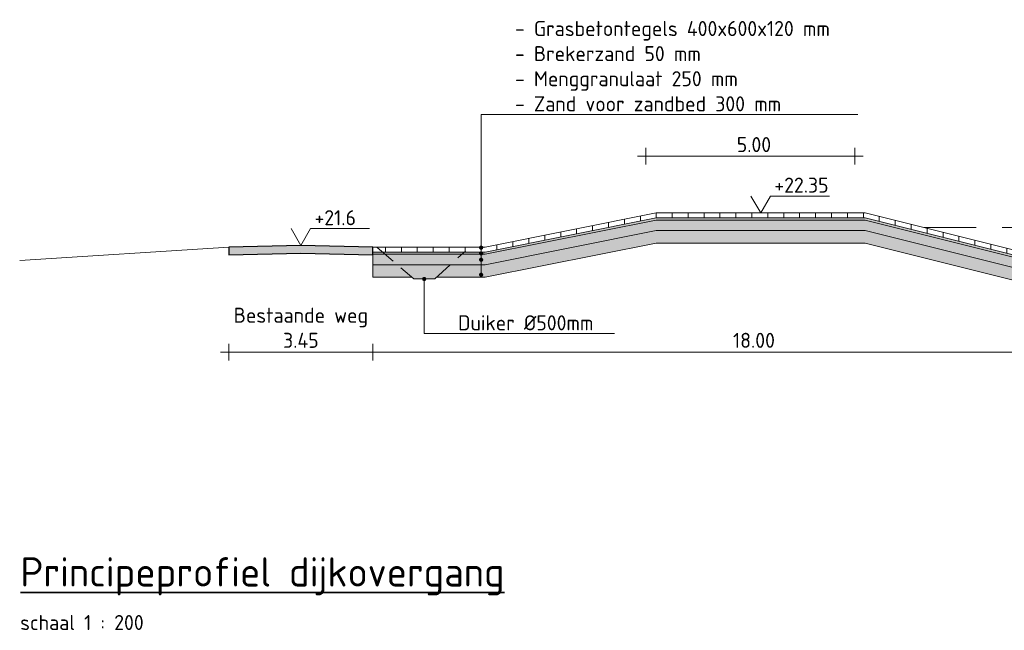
# Model space of a CAD drawing. Header units: metres. Extents: x 161377 to 162521, y 378914 to 379231.
# Tile 1 of 77: x 161387 to 161411, y 379079 to 379094. Entities that reach past the tile are written whole.
import ezdxf
from ezdxf import colors
from ezdxf.entities.mleader import LeaderData, LeaderLine
from ezdxf.math import Vec2, Vec3

# ---------------------------------------------------------------- set-up
doc = ezdxf.new("R2010")
doc.units = ezdxf.units.M
for name, pattern in [('DASHED2', [0.375, 0.25, -0.125]), ('HIDDEN', [9.525, 6.35, -3.175]), ('XX-DASHED', [2, 1, -1])]:
    doc.linetypes.add(name, pattern=pattern)
for name, color, linetype, lineweight in [('B-WE-GR-MAAIVELD-GD', 253, 'Continuous', 18), ('N-WE-VH-VERHARDING_FUNDERING_GRANULAAT_BETON-A', 250, 'Continuous', 18), ('N-WE-VH-VERHARDING_FUNDERING_ZAND-A', 250, 'Continuous', 18), ('N-XX-GW-WATERGANG-GD', 90, 'Continuous', 50), ('N_WE_OG_BREKERZAND-G', 7, 'Continuous', 13), ('N_WE_OG_GRASBETONTEGEL-G', 7, 'Continuous', 9), ('N_WE_OG_OPHOOGZAND-G', 7, 'Continuous', 13), ('N_WE_OG_PUINGRANULAAT-G', 7, 'Continuous', 13), ('X-XX-AL-AANPIJLING-T18', 10, 'Continuous', 18), ('X-XX-AL-DETAIL1-GD', 7, 'Continuous', 25), ('X-XX-AL-HULPLIJN-G', 7, 'Continuous', 18), ('X-XX-AL-HULPLIJN-O', 7, 'Continuous', 18), ('X-XX-AL-M', 7, 'Continuous', 18), ('X-XX-AL-NAP-M', 7, 'Continuous', 18), ('X-XX-AL-PROFIELBALK-G', 7, 'Continuous', 25), ('X-XX-AL-T35', 3, 'Continuous', 35)]:
    doc.layers.add(name, color=color, linetype=linetype, lineweight=lineweight)
doc.layers.add('waterspiegel', color=7, linetype='Continuous', lineweight=13, true_color=0x0544ff)
doc.styles.add('NLCS-ISO-M500-T18', font='NLCS-ISO.ttf', dxfattribs={"height": 0.9})
doc.styles.add('RH-NLCS-A', font='NLCS-ISO.ttf')
doc.dimstyles.new('RH-NLCS-IT-A$0', dxfattribs={"dimscale": 0, "dimtxt": 2.5, "dimasz": 2.5, "dimexe": 1, "dimexo": 5, "dimgap": 0.5, "dimtad": 1, "dimzin": 1, "dimdsep": 46, "dimtxsty": 'RH-NLCS-A', "dimcen": 2.5, "dimdle": 1, "dimclrd": 256, "dimclre": 8, "dimclrt": 256, "dimadec": 0, "dimazin": 0, "dimtfac": 1, "dimtmove": 0, "dimatfit": 3, "dimfxl": 1, "dimfxlon": 1, "dimlwd": -1, "dimlwe": 13, "dimarcsym": 1})

# ---------------------------------------------------------------- blocks, each defined once
blk = doc.blocks.new('Peilmaat')
blk.add_lwpolyline([(-0.162, 0.28), (0, 0), (0.162, 0.28), (1.142, 0.28)])
at = {"style": 'RH-NLCS-A'}
blk.add_attdef('NAP', (0.227, 0.337), '', height=0.25, dxfattribs=at)
blk = doc.blocks.new('_Dot')
at = {"color": 0, "linetype": 'ByBlock', "lineweight": -2}
blk.add_line((-0.5, 0), (-1, 0), dxfattribs=at)
at = {"color": 0, "linetype": 'ByBlock', "const_width": 0.5}
blk.add_lwpolyline([(-0.25, 0, 1), (0.25, 0, 1)], format="xyb", close=True, dxfattribs=at)
blk = doc.blocks.new('*D246')
at = {"layer": 'Defpoints', "color": 0, "transparency": 16777216}
for p in [(161406.969, 379090.6), (161401.969, 379089.195), (161406.969, 379089.195)]:
    blk.add_point(p, dxfattribs=at)
at = {"layer": 'X-XX-AL-M', "color": 8, "linetype": 'HIDDEN', "lineweight": 13, "transparency": 16777216}
for p, q in [((161401.969, 379090.4), (161401.969, 379090.8)), ((161406.969, 379090.4), (161406.969, 379090.8))]:
    blk.add_line(p, q, dxfattribs=at)
at = {"layer": 'X-XX-AL-M', "transparency": 16777216}
blk.add_line((161401.769, 379090.6), (161407.169, 379090.6), dxfattribs=at)
at = {"layer": 'X-XX-AL-M', "transparency": 16777216, "insert": (161404.557, 379090.88), "char_height": 0.36, "attachment_point": 5, "style": 'RH-NLCS-A'}
blk.add_mtext('5.00', dxfattribs=at)
blk = doc.blocks.new('_None')
blk = doc.blocks.new('*D247')
at = {"layer": 'Defpoints', "color": 0, "transparency": 16777216}
for p in [(161395.446, 379088.426), (161413.459, 379088.185), (161413.459, 379085.919)]:
    blk.add_point(p, dxfattribs=at)
at = {"layer": 'X-XX-AL-M', "color": 8, "linetype": 'HIDDEN', "lineweight": 13, "transparency": 16777216}
for p, q in [((161395.446, 379086.119), (161395.446, 379085.719)), ((161413.459, 379086.119), (161413.459, 379085.719))]:
    blk.add_line(p, q, dxfattribs=at)
at = {"layer": 'X-XX-AL-M', "transparency": 16777216}
blk.add_line((161395.246, 379085.919), (161413.659, 379085.919), dxfattribs=at)
at = {"layer": 'X-XX-AL-M', "transparency": 16777216, "insert": (161404.557, 379086.199), "char_height": 0.36, "width": 1.0283, "attachment_point": 5, "style": 'RH-NLCS-A'}
blk.add_mtext('18.00', dxfattribs=at)
blk = doc.blocks.new('*D248')
at = {"layer": 'Defpoints', "color": 0, "transparency": 16777216}
for p in [(161391.996, 379088.426), (161395.446, 379088.426), (161395.446, 379085.919)]:
    blk.add_point(p, dxfattribs=at)
at = {"layer": 'X-XX-AL-M', "color": 8, "linetype": 'HIDDEN', "lineweight": 13, "transparency": 16777216}
for p, q in [((161391.996, 379086.119), (161391.996, 379085.719)), ((161395.446, 379086.119), (161395.446, 379085.719))]:
    blk.add_line(p, q, dxfattribs=at)
at = {"layer": 'X-XX-AL-M', "transparency": 16777216}
blk.add_line((161391.796, 379085.919), (161395.646, 379085.919), dxfattribs=at)
at = {"layer": 'X-XX-AL-M', "transparency": 16777216, "insert": (161393.721, 379086.499), "char_height": 0.36, "attachment_point": 5, "style": 'RH-NLCS-A'}
blk.add_mtext('Bestaande weg\\P3.45', dxfattribs=at)

msp = doc.modelspace()

# ---------------------------------------------------------------- hatches: boundary and pattern name
at = {"layer": 'N-WE-VH-VERHARDING_FUNDERING_GRANULAAT_BETON-A', "linetype": 'XX-DASHED'}
h = msp.add_hatch(dxfattribs=at)
h.set_pattern_fill('AVH-GRANULAAT_BETON', color=256, scale=0.1, style=0, pattern_type=2)
h.set_pattern_definition([(0, (181083.95371, 354546.0434), (0.4, 0.2), [0.1, -0.9]), (18.43495, (181084.00371, 354545.84341), (0.39999997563, 0.20000047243), [0.158114, -3.004164]), (71.56505, (181083.9537, 354546.0434), (0.30000022, -0.10000008), [0.158114, -0.158114]), (90, (181084.00371, 354545.8434), (-0.2, 0.4), [0.1, -0.9]), (108.43495, (181084.05371, 354546.04341), (-0.20000047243, 0.39999997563), [0.158114, -3.004164]), (161.56505, (181083.8537, 354545.9934), (0.10000008, 0.30000022), [0.158114, -0.158114]), (180, (181083.90371, 354545.8934), (-0.4, -0.2), [0.1, -0.9]), (198.43495, (181083.85371, 354546.09341), (-0.39999997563, -0.20000047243), [0.158114, -3.004164]), (270, (181083.85371, 354546.0934), (0.2, -0.4), [0.1, -0.9]), (288.43495, (181083.80371, 354545.89341), (0.20000047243, -0.39999997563), [0.158114, -3.004164])])
h.paths.add_polyline_path([(161395.446, 379088.006), (161395.446, 379088.256), (161398.127, 379088.256), (161402.219, 379089.075), (161407.219, 379089.075), (161411.459, 379088.015), (161413.459, 379088.015), (161413.459, 379087.765), (161411.459, 379087.765), (161407.219, 379088.825), (161402.219, 379088.825), (161398.127, 379088.006)])
at = {"layer": 'N-WE-VH-VERHARDING_FUNDERING_ZAND-A', "linetype": 'XX-DASHED'}
h = msp.add_hatch(dxfattribs=at)
h.set_pattern_fill('AVH-ZAND_OPHOOGZAND', color=256, scale=0.075, style=0, pattern_type=2)
h.set_pattern_definition([(37.5, (181083.67871, 354544.23382), (-0.00472450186, 0.14451178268), [0, -0.114, 0, -0.1275, 0, -0.121875]), (7.5, (181083.67871, 354544.23382), (0.1327332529, 0.2116609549), [0, -0.0615, 0, -0.10275, 0, -0.039375]), (327.5, (181083.58646, 354544.23382), (0.23356063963, 0.000424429), [0, -0.0375, 0, -0.135, 0, -0.17625]), (317.5, (181083.58646, 354544.23382), (0.2254594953, 0.0658256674), [0, -0.01875, 0, -0.0885, 0, -0.10125])])
h.paths.add_polyline_path([(161395.446, 379088.256), (161398.127, 379088.256), (161402.219, 379089.075), (161407.219, 379089.075), (161411.459, 379088.015), (161413.459, 379088.015), (161413.459, 379088.065), (161411.459, 379088.065), (161407.219, 379089.125), (161402.219, 379089.125), (161398.127, 379088.306), (161395.446, 379088.306)])
h = msp.add_hatch(dxfattribs=at)
h.set_pattern_fill('AVH-FUNDERING_ZAND-SO', color=256, scale=0.1, style=0, pattern_type=2)
h.set_pattern_definition([(37.5, (181134.13134, 354533.11477), (-0.0062993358, 0.1926823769), [0, -0.152, 0, -0.17, 0, -0.1625]), (7.5, (181134.13134, 354533.11477), (0.1769776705, 0.2822146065), [0, -0.082, 0, -0.137, 0, -0.0525]), (327.5, (181134.00834, 354533.11477), (0.3114141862, 0.00056590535), [0, -0.05, 0, -0.18, 0, -0.235]), (317.5, (181134.00834, 354533.11477), (0.3006126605, 0.0877675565), [0, -0.025, 0, -0.118, 0, -0.135])])
h.paths.add_polyline_path([(161402.219, 379088.525), (161407.219, 379088.525), (161411.459, 379087.465), (161413.459, 379087.465), (161413.459, 379087.765), (161411.459, 379087.765), (161407.219, 379088.825), (161402.219, 379088.825), (161398.127, 379088.006), (161395.446, 379088.006), (161395.446, 379087.706), (161396.375, 379087.706), (161396.421, 379087.666), (161396.921, 379087.666), (161396.965, 379087.706), (161398.127, 379087.706)])
at = {"layer": 'N_WE_OG_GRASBETONTEGEL-G'}
h = msp.add_hatch(dxfattribs=at)
h.set_pattern_fill('LINE', color=256, scale=0.12, angle=90, style=0)
h.set_pattern_definition([(90, (21188.88665, -29093.73258), (-0.381, 2e-17), [])])
h.paths.add_polyline_path([(161395.446, 379088.306), (161395.446, 379088.426), (161398.127, 379088.426), (161402.219, 379089.245), (161407.219, 379089.245), (161411.459, 379088.185), (161413.459, 379088.185), (161413.459, 379088.065), (161411.459, 379088.065), (161407.219, 379089.125), (161402.219, 379089.125), (161398.127, 379088.306)])
at = {"layer": 'X-XX-AL-DETAIL1-GD', "true_color": 0x848484}
h = msp.add_hatch(color=252, dxfattribs=at)
h.dxf.hatch_style = 1
h.paths.add_polyline_path([(161395.446, 379088.426), (161393.721, 379088.466), (161391.996, 379088.426), (161392, 379088.246), (161393.721, 379088.286), (161395.442, 379088.246)])

# ---------------------------------------------------------------- linework, layer by layer
at = {"layer": 'B-WE-GR-MAAIVELD-GD', "flags": 128}
msp.add_lwpolyline([(161386.996, 379088.11), (161391.996, 379088.426), (161393.721, 379088.466), (161395.446, 379088.426), (161395.549, 379088.422)], dxfattribs=at)
at = {"layer": 'N-XX-GW-WATERGANG-GD', "color": 251, "linetype": 'DASHED2', "lineweight": 5, "ltscale": 2}
msp.add_lwpolyline([(161395.549, 379088.422), (161396.421, 379087.666), (161396.921, 379087.666), (161397.659, 379088.333)], dxfattribs=at)
at = {"layer": 'N_WE_OG_BREKERZAND-G'}
msp.add_lwpolyline([(161395.446, 379088.256), (161398.127, 379088.256), (161402.219, 379089.075), (161407.219, 379089.075), (161411.459, 379088.015), (161413.459, 379088.015), (161413.459, 379088.065), (161411.459, 379088.065), (161407.219, 379089.125), (161402.219, 379089.125), (161398.127, 379088.306), (161395.446, 379088.306)], close=True, dxfattribs=at)
at = {"layer": 'N_WE_OG_GRASBETONTEGEL-G'}
msp.add_lwpolyline([(161395.446, 379088.306), (161395.446, 379088.426), (161398.127, 379088.426), (161398.127, 379088.426), (161402.219, 379089.245), (161407.219, 379089.245), (161411.459, 379088.185), (161413.459, 379088.185), (161413.459, 379088.065), (161411.459, 379088.065), (161407.219, 379089.125), (161402.219, 379089.125), (161398.127, 379088.306)], close=True, dxfattribs=at)
at = {"layer": 'N_WE_OG_OPHOOGZAND-G'}
msp.add_lwpolyline([(161395.446, 379087.706), (161395.446, 379088.006), (161398.127, 379088.006), (161402.219, 379088.825), (161407.219, 379088.825), (161411.459, 379087.765), (161413.459, 379087.765), (161413.459, 379087.465), (161411.459, 379087.465), (161407.219, 379088.525), (161402.219, 379088.525), (161398.127, 379087.706), (161396.965, 379087.706), (161396.921, 379087.666), (161396.421, 379087.666), (161396.375, 379087.706)], close=True, dxfattribs=at)
at = {"layer": 'N_WE_OG_PUINGRANULAAT-G'}
msp.add_lwpolyline([(161395.446, 379088.006), (161395.446, 379088.256), (161398.127, 379088.256), (161402.219, 379089.075), (161407.219, 379089.075), (161411.459, 379088.015), (161413.459, 379088.015), (161413.459, 379087.765), (161411.459, 379087.765), (161407.219, 379088.825), (161402.219, 379088.825), (161398.127, 379088.006)], close=True, dxfattribs=at)
at = {"layer": 'waterspiegel', "linetype": 'DASHED2', "ltscale": 5}
msp.add_line((161408.619, 379088.895), (161417.995, 379088.895), dxfattribs=at)
at = {"layer": 'X-XX-AL-DETAIL1-GD', "color": 252, "true_color": 0x848484}
msp.add_lwpolyline([(161395.446, 379088.426), (161393.721, 379088.466), (161391.996, 379088.426), (161392, 379088.246), (161393.721, 379088.286), (161395.442, 379088.246)], close=True, dxfattribs=at)
at = {"layer": 'X-XX-AL-HULPLIJN-G'}
msp.add_lwpolyline([(161395.446, 379088.426), (161398.127, 379088.426)], dxfattribs=at)
at = {"layer": 'X-XX-AL-HULPLIJN-O'}
msp.add_lwpolyline([(161402.219, 379088.525), (161407.219, 379088.525), (161411.459, 379087.465), (161413.459, 379087.465), (161413.459, 379087.765), (161411.459, 379087.765), (161407.219, 379088.825), (161402.219, 379088.825), (161398.127, 379088.006), (161395.446, 379088.006), (161395.446, 379087.706), (161396.375, 379087.706), (161396.421, 379087.666), (161396.921, 379087.666), (161396.965, 379087.706), (161396.965, 379087.706), (161396.965, 379087.706), (161396.965, 379087.706), (161398.127, 379087.706)], close=True, dxfattribs=at)

# ---------------------------------------------------------------- block references
at = {"layer": 'X-XX-AL-NAP-M', "xscale": 1.44, "yscale": 1.44, "zscale": 1.44}
for p, values in [((161404.719, 379089.245), {'NAP': '+22.35'}), ((161393.721, 379088.466), {'NAP': '+21.6'})]:
    msp.add_blockref('Peilmaat', p, dxfattribs=at).add_auto_attribs(values)

# ---------------------------------------------------------------- texts
at = {"layer": 'X-XX-AL-PROFIELBALK-G', "color": 7, "style": 'RH-NLCS-A'}
msp.add_text('schaal 1 : 200', height=0.36, dxfattribs=at).set_placement((161387.008, 379079.271))
at = {"layer": 'X-XX-AL-T35', "color": 7, "insert": (161387.013, 379081.011), "char_height": 0.7, "attachment_point": 1, "style": 'RH-NLCS-A'}
msp.add_mtext('{\\LPrincipeprofiel dijkovergang}', dxfattribs=at)

# ---------------------------------------------------------------- dimensions: what is measured, and where the dimension line sits
at = {"layer": 'X-XX-AL-M'}
dim = msp.add_linear_dim(base=(161406.969, 379090.6), p1=(161401.969, 379089.195), p2=(161406.969, 379089.195), dimstyle='RH-NLCS-IT-A$0', override={"dimtxt": 1.8, "dimblk1": 'None', "dimblk2": 'None', "dimsah": 1}, dxfattribs=at)
dim.commit()
dim.dimension.update_dxf_attribs({"geometry": '*D246', "text_midpoint": (161404.557, 379090.6), "dimtype": 160})
for base, p1, p2, text, picture, middle in [((161395.446, 379085.919), (161391.996, 379088.426), (161395.446, 379088.426), 'Bestaande weg\\P<>', '*D248', (161393.721, 379085.919)), ((161413.459, 379085.919), (161395.446, 379088.426), (161413.459, 379088.185), '18.00', '*D247', (161404.557, 379085.919))]:
    dim = msp.add_linear_dim(base=base, p1=p1, p2=p2, text=text, dimstyle='RH-NLCS-IT-A$0', override={"dimtxt": 1.8, "dimblk1": 'None', "dimblk2": 'None', "dimsah": 1}, dxfattribs=at)
    dim.commit()
    dim.dimension.update_dxf_attribs({"geometry": picture, "text_midpoint": middle, "dimtype": 160})

# ---------------------------------------------------------------- leaders
at = {"layer": 'X-XX-AL-AANPIJLING-T18'}
ml = msp.add_multileader_mtext('Standard', dxfattribs=at)
ml.set_content('- Grasbetontegels 400x600x120 mm\\P- Brekerzand 50 mm\\P- Menggranulaat 250 mm\\P- Zand voor zandbed 300 mm', color=10, style='NLCS-ISO-M500-T18')
ml.set_leader_properties(color=256, lineweight=-1)
ml.set_arrow_properties(name='DOT')
ml.build(insert=Vec2(0, 0))
ml.multileader.update_dxf_attribs({"text_left_attachment_type": 5, "text_right_attachment_type": 5, "dogleg_length": 1.8, "arrow_head_size": 0.1, "scale": 0.2})
ctx = ml.context
ctx.base_point, ctx.scale, ctx.char_height, ctx.arrow_head_size, ctx.landing_gap_size, ctx.plane_origin = Vec3(161398.392, 379091.603), 0.2, 0.36, 0.1, 0.45, Vec3(161398.032, 379087.767)
ctx.left_attachment, ctx.right_attachment = 5, 5
notes = []
notes.append((ctx, [(1, (1, 1, 0), (161398.032, 379091.603), (1, 0), 0.36, [(0, [(161398.032, 379087.767)], 0, [])])]))
ctx.mtext.insert, ctx.mtext.flow_direction = Vec3(161398.842, 379093.835), 5
ml = msp.add_multileader_mtext('Standard', dxfattribs=at)
ml.set_content(' ', color=10, style='NLCS-ISO-M500-T18')
ml.set_leader_properties(color=256, lineweight=-1)
ml.set_arrow_properties(name='DOT')
ml.build(insert=Vec2(0, 0))
ml.multileader.update_dxf_attribs({"text_left_attachment_type": 5, "text_right_attachment_type": 5, "dogleg_length": 1.8, "arrow_head_size": 0.1, "scale": 0.2})
ctx = ml.context
ctx.base_point, ctx.scale, ctx.char_height, ctx.arrow_head_size, ctx.landing_gap_size, ctx.plane_origin = Vec3(161398.392, 379091.603), 0.2, 0.36, 0.1, 0.45, Vec3(161398.032, 379088.126)
ctx.left_attachment, ctx.right_attachment = 5, 5
notes.append((ctx, [(1, (1, 1, 0), (161398.032, 379091.603), (1, 0), 0.36, [(0, [(161398.032, 379088.126)], 0, [])])]))
ctx.mtext.insert, ctx.mtext.width, ctx.mtext.flow_direction = Vec3(161398.842, 379091.963), 1.61382, 5
ml = msp.add_multileader_mtext('Standard', dxfattribs=at)
ml.set_content(' ', color=10, style='NLCS-ISO-M500-T18')
ml.set_leader_properties(color=256, lineweight=-1)
ml.set_arrow_properties(name='DOT')
ml.build(insert=Vec2(0, 0))
ml.multileader.update_dxf_attribs({"text_left_attachment_type": 5, "text_right_attachment_type": 5, "dogleg_length": 1.8, "arrow_head_size": 0.1, "scale": 0.2})
ctx = ml.context
ctx.base_point, ctx.scale, ctx.char_height, ctx.arrow_head_size, ctx.landing_gap_size, ctx.plane_origin = Vec3(161398.392, 379091.603), 0.2, 0.36, 0.1, 0.45, Vec3(161398.032, 379088.276)
ctx.left_attachment, ctx.right_attachment = 5, 5
notes.append((ctx, [(1, (1, 1, 0), (161398.032, 379091.603), (1, 0), 0.36, [(0, [(161398.032, 379088.276)], 0, [])])]))
ctx.mtext.insert, ctx.mtext.width, ctx.mtext.flow_direction = Vec3(161398.842, 379091.963), 1.61382, 5
ml = msp.add_multileader_mtext('Standard', dxfattribs=at)
ml.set_content(' ', color=10, style='NLCS-ISO-M500-T18')
ml.set_leader_properties(color=256, lineweight=-1)
ml.set_arrow_properties(name='DOT')
ml.build(insert=Vec2(0, 0))
ml.multileader.update_dxf_attribs({"text_left_attachment_type": 5, "text_right_attachment_type": 5, "dogleg_length": 1.8, "arrow_head_size": 0.1, "scale": 0.2})
ctx = ml.context
ctx.base_point, ctx.scale, ctx.char_height, ctx.arrow_head_size, ctx.landing_gap_size, ctx.plane_origin = Vec3(161398.392, 379091.603), 0.2, 0.36, 0.1, 0.45, Vec3(161398.032, 379088.304)
ctx.left_attachment, ctx.right_attachment = 5, 5
notes.append((ctx, [(1, (1, 1, 0), (161398.032, 379091.603), (1, 0), 0.36, [(0, [(161398.032, 379088.415)], 0, [])])]))
ctx.mtext.insert, ctx.mtext.width, ctx.mtext.flow_direction = Vec3(161398.842, 379091.963), 1.61382, 5
ml = msp.add_multileader_mtext('Standard', dxfattribs=at)
ml.set_content(' ', color=10, style='NLCS-ISO-M500-T18')
ml.set_leader_properties(color=256, lineweight=-1)
ml.set_arrow_properties(name='DOT')
ml.build(insert=Vec2(0, 0))
ml.multileader.update_dxf_attribs({"text_left_attachment_type": 5, "text_right_attachment_type": 5, "dogleg_length": 1.8, "arrow_head_size": 0.1, "scale": 0.2})
ctx = ml.context
ctx.base_point, ctx.scale, ctx.char_height, ctx.arrow_head_size, ctx.landing_gap_size, ctx.plane_origin = Vec3(161398.392, 379091.603), 0.2, 0.36, 0.1, 0.45, Vec3(161398.032, 379088.415)
ctx.left_attachment, ctx.right_attachment = 5, 5
notes.append((ctx, [(1, (1, 1, 0), (161398.032, 379091.603), (1, 0), 0.36, [(0, [(161398.032, 379088.415)], 0, [])])]))
ctx.mtext.insert, ctx.mtext.width, ctx.mtext.flow_direction = Vec3(161398.842, 379091.963), 1.61382, 5
ml = msp.add_multileader_mtext('Standard', dxfattribs=at)
ml.set_content('Duiker %%C500mm', color=10, style='NLCS-ISO-M500-T18')
ml.set_leader_properties(color=256, lineweight=-1)
ml.set_arrow_properties(name='DOT')
ml.build(insert=Vec2(0, 0))
ml.multileader.update_dxf_attribs({"text_left_attachment_type": 5, "text_right_attachment_type": 5, "dogleg_length": 1.8, "arrow_head_size": 0.1, "scale": 0.2})
ctx = ml.context
ctx.base_point, ctx.scale, ctx.char_height, ctx.arrow_head_size, ctx.landing_gap_size, ctx.plane_origin = Vec3(161397.031, 379086.366), 0.2, 0.36, 0.1, 0.45, Vec3(161396.671, 379087.991)
ctx.left_attachment, ctx.right_attachment = 5, 5
notes.append((ctx, [(1, (1, 1, 0), (161396.671, 379086.366), (1, 0), 0.36, [(0, [(161396.671, 379087.666)], 0, [])])]))
ctx.mtext.insert, ctx.mtext.flow_direction = Vec3(161397.481, 379086.798), 5
for ctx, leaders in notes:
    for number, flags, end, landing, length, lines in leaders:
        leader = LeaderData()
        leader.index, (leader.has_last_leader_line, leader.has_dogleg_vector, leader.attachment_direction) = number, flags
        leader.last_leader_point, leader.dogleg_vector, leader.dogleg_length = Vec3(end), Vec3(landing), length
        for number, points, colour, breaks in lines:
            line = LeaderLine()
            line.index, line.vertices, line.color, line.breaks = number, Vec3.list(points), colors.encode_raw_color(colour), breaks
            leader.lines.append(line)
        ctx.leaders.append(leader)

doc.saveas('drawing.dxf')
